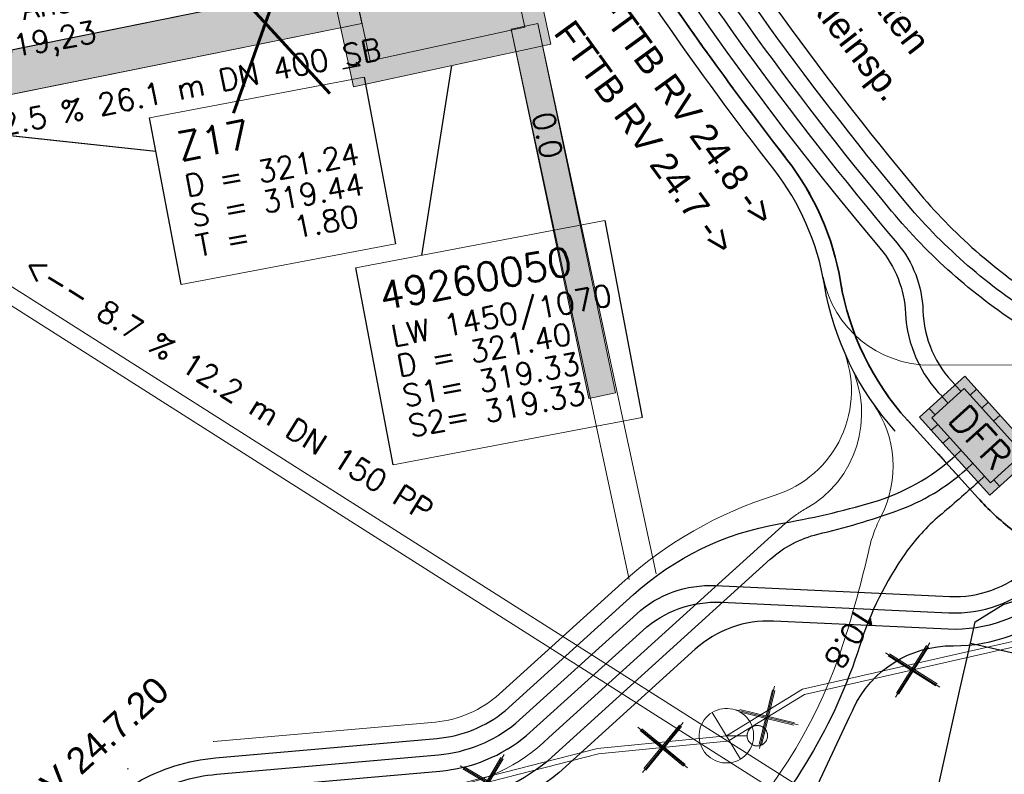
# Model space of a CAD drawing. Header units: metres. Extents: x -502 to 161, y -108 to 174.
# Tile 27 of 256: x -266.43 to -257.42, y -44.54 to -37.63. Entities that reach past the tile are written whole.
import ezdxf

# ---------------------------------------------------------------- set-up
doc = ezdxf.new("R2010")
doc.units = ezdxf.units.M
doc.header["$LTSCALE"] = 0.1
for name, pattern in [('126', [101.6, 100.001, -1.599]), ('2-1', [0.17, 0.06, -0.025, 0.06, -0.025]), ('237', [93, 75, -18]), ('240', [101.6, 101.6, 0]), ('86', [101.6, 101.6, 0])]:
    doc.linetypes.add(name, pattern=pattern)
for name, color, linetype in [('BRI31-005.05-5p02-Koordinierung Lageplan 4. BA ZOB West 2022-06-15', 7, 'Continuous'), ('BRI31-005.06-5f07-Koordinierung Lageplan 4. BA ZOB Fernbusbahnh', 7, 'Continuous'), ('BRI31-005.07-5f08-Koordinierung Lageplan 4. BA Radstation - Seeterrasse 2023-05-31', 7, 'Continuous'), ('BRI32-005.03-5f06-Koordinierung Schemaplan 4 BA ZOB Teilbereich 2 Ost - Bahnhofsallee 2023-01-21', 7, 'Continuous')]:
    doc.layers.add(name, color=color, linetype=linetype)
doc.styles.add('Arial', font='arial.ttf')
doc.styles.add('Txt', font='txt_____.ttf')

# ---------------------------------------------------------------- blocks, each defined once
blk = doc.blocks.new('1016')
at = {"color": 7, "linetype": 'Continuous', "lineweight": 9, "transparency": 33554687}
for p, q in [((0.703072, 0.277444), (1.257444, -0.276928)), ((1.257444, 0.277444), (0.703072, -0.276928))]:
    blk.add_line(p, q, dxfattribs=at)
at = {"color": 2, "linetype": 'Continuous', "lineweight": 20, "true_color": 0xffff00, "transparency": 33554687}
for p, q in [((1.212401, 0.25319), (0.727326, -0.231885)), ((0.748114, 0.25319), (1.23319, -0.231885)), ((0.727326, 0.232401), (1.212401, -0.252674)), ((1.23319, 0.232401), (0.748114, -0.252674))]:
    blk.add_line(p, q, dxfattribs=at)

msp = doc.modelspace()

# ---------------------------------------------------------------- hatches: boundary and pattern name
at = {"layer": 'BRI31-005.06-5f07-Koordinierung Lageplan 4. BA ZOB Fernbusbahnh', "linetype": 'Continuous', "lineweight": 0, "true_color": 0xff7f7f, "transparency": 33554687}
msp.add_hatch(color=11, dxfattribs=at).paths.add_polyline_path([(-257.7791, -40.8944), (-258.1943, -41.2702), (-257.9795, -41.5075), (-257.5501, -41.982), (-257.1349, -41.6062)])

# ---------------------------------------------------------------- linework, layer by layer
at = {"layer": 'BRI31-005.05-5p02-Koordinierung Lageplan 4. BA ZOB West 2022-06-15', "color": 1, "linetype": 'Continuous', "lineweight": 35, "true_color": 0xff0000, "transparency": 33554687, "flags": 128}
msp.add_lwpolyline([(-266.1354, -28.2853), (-261.3476, -36.1097, 0.028211), (-259.4113, -38.9068, -0.124654), (-258.9176, -40.0306), (-258.9176, -40.0306, 0.143394), (-258.3055, -41.2953), (-258.3055, -41.2953), (-257.6613, -42.0071, 0.04347), (-257.3434, -42.3023), (-256.513, -42.9487), (-256.513, -42.9487, 0.287939), (-253.8675, -43.2162), (-253.8675, -43.2162), (-253.4922, -43.0296), (-246.0588, -39.1119), (-246.0588, -39.1119, -0.348158), (-243.0066, -39.6832), (-243.0066, -39.6832, 0.179632), (-241.4792, -40.5169), (-236.8359, -41.1908)], format="xyb", dxfattribs=at)
at = {"layer": 'BRI31-005.05-5p02-Koordinierung Lageplan 4. BA ZOB West 2022-06-15', "color": 190, "linetype": 'Continuous', "lineweight": 18, "true_color": 0x7f00ff, "transparency": 33554687, "flags": 128}
for points in [[(-221.5571, -35.281), (-222.1211, -34.956), (-222.7491, -35.366), (-225.3561, -35.912), (-237.7501, -38.791), (-247.3871, -41.063), (-259.2661, -43.76), (-259.9631, -44.185)], [(-259.9631, -44.185), (-259.2661, -43.76), (-247.3871, -41.063), (-237.7501, -38.791), (-225.3561, -35.912), (-222.7491, -35.366), (-222.1211, -34.956), (-221.5571, -35.281)]]:
    msp.add_lwpolyline(points, dxfattribs=at)
at = {"layer": 'BRI31-005.05-5p02-Koordinierung Lageplan 4. BA ZOB West 2022-06-15', "color": 255, "linetype": 'Continuous', "lineweight": 13, "transparency": 33554687, "flags": 128}
msp.add_lwpolyline([(-221.5821, -35.3243), (-222.1195, -35.0146), (-222.7297, -35.413), (-225.3453, -35.9608), (-237.7387, -38.8397), (-247.3758, -41.1117), (-259.2471, -43.8069), (-259.9371, -44.2277)], dxfattribs=at)
at = {"layer": 'BRI31-005.06-5f07-Koordinierung Lageplan 4. BA ZOB Fernbusbahnh', "color": 7, "linetype": 'Continuous', "lineweight": 9, "transparency": 33554687}
msp.add_line((-261.9353, -37.7163), (-261.6907, -37.6648), dxfattribs=at)
at = {"layer": 'BRI31-005.06-5f07-Koordinierung Lageplan 4. BA ZOB Fernbusbahnh', "color": 7, "linetype": 'Continuous', "lineweight": 25, "transparency": 33554687}
msp.add_line((-262.4806, -38.0497), (-262.7551, -39.7883), dxfattribs=at)
at = {"layer": 'BRI31-005.06-5f07-Koordinierung Lageplan 4. BA ZOB Fernbusbahnh', "color": 1, "linetype": 'Continuous', "lineweight": 25, "true_color": 0xff0000, "transparency": 33554687}
msp.add_line((-268.3801, -38.492), (-265.1885, -38.8341), dxfattribs=at)
at = {"layer": 'BRI31-005.06-5f07-Koordinierung Lageplan 4. BA ZOB Fernbusbahnh', "color": 7, "linetype": 'Continuous', "lineweight": 20, "transparency": 33554687}
for p, q in [((-257.8143, -41.0343), (-257.868, -40.975)), ((-257.731, -41.0668), (-257.6717, -41.0131)), ((-257.933, -41.1416), (-257.9867, -41.0823)), ((-258.0516, -41.249), (-258.1053, -41.1897)), ((-257.6236, -41.1854), (-257.5643, -41.1317)), ((-257.5163, -41.304), (-257.457, -41.2503)), ((-258.0869, -41.3888), (-258.0276, -41.3352)), ((-257.9795, -41.5075), (-257.9202, -41.4538)), ((-257.8722, -41.6261), (-257.8129, -41.5724)), ((-257.7648, -41.7447), (-257.7055, -41.6911)), ((-257.6575, -41.8634), (-257.5981, -41.8097)), ((-257.4611, -41.9015), (-257.5148, -41.8422))]:
    msp.add_line(p, q, dxfattribs=at)
at = {"layer": 'BRI31-005.06-5f07-Koordinierung Lageplan 4. BA ZOB Fernbusbahnh', "color": 190, "linetype": 'Continuous', "lineweight": 13, "true_color": 0x7f00ff, "transparency": 33554687}
for p, q in [((-260.0933, -43.9716), (-259.833, -44.3984)), ((-259.7731, -44.185), (-259.9631, -44.185))]:
    msp.add_line(p, q, dxfattribs=at)
at = {"layer": 'BRI31-005.06-5f07-Koordinierung Lageplan 4. BA ZOB Fernbusbahnh', "color": 190, "linetype": 'Continuous', "lineweight": 13, "true_color": 0x7f00ff, "transparency": 33554687, "flags": 128}
for points in [[(-221.5571, -35.281), (-222.1211, -34.956), (-222.7491, -35.366), (-225.3561, -35.912), (-237.7501, -38.791), (-247.3871, -41.063), (-259.2661, -43.76), (-259.9631, -44.185)], [(-259.9631, -44.185), (-259.2661, -43.76), (-247.3871, -41.063), (-237.7501, -38.791), (-225.3561, -35.912), (-222.7491, -35.366), (-222.1211, -34.956), (-221.5571, -35.281)], [(-297.6131, -53.5736), (-296.4321, -53.374), (-279.4111, -48.98), (-261.1431, -44.302), (-259.9631, -44.185)]]:
    msp.add_lwpolyline(points, dxfattribs=at)
at = {"layer": 'BRI31-005.06-5f07-Koordinierung Lageplan 4. BA ZOB Fernbusbahnh', "color": 255, "linetype": 'Continuous', "lineweight": 9, "transparency": 33554687, "flags": 128}
for points in [[(-221.5821, -35.3243), (-222.1195, -35.0146), (-222.7297, -35.413), (-225.3453, -35.9608), (-237.7387, -38.8397), (-247.3758, -41.1117), (-259.2471, -43.8069), (-259.9371, -44.2277)], [(-297.5811, -53.6056), (-296.3975, -53.4167), (-279.3987, -49.0284), (-261.1344, -44.3514), (-259.9582, -44.2348)]]:
    msp.add_lwpolyline(points, dxfattribs=at)
at = {"layer": 'BRI31-005.06-5f07-Koordinierung Lageplan 4. BA ZOB Fernbusbahnh', "color": 7, "linetype": 'Continuous', "lineweight": 20, "transparency": 33554687, "flags": 128}
msp.add_lwpolyline([(-263.4518, -36.9602), (-262.0345, -36.6539), (-261.8085, -37.6998), (-263.2258, -38.0061), (-263.4518, -36.9602)], dxfattribs=at)
msp.add_lwpolyline([(-263.4518, -36.9602), (-262.0345, -36.6539), (-261.8085, -37.6998), (-263.2258, -38.0061), (-263.4518, -36.9602)], dxfattribs=at)
at = {"layer": 'BRI31-005.06-5f07-Koordinierung Lageplan 4. BA ZOB Fernbusbahnh', "color": 7, "linetype": 'Continuous', "lineweight": 13, "transparency": 33554687, "flags": 128}
msp.add_lwpolyline([(-263.4518, -36.9602), (-262.0345, -36.6539), (-261.8085, -37.6998), (-263.2258, -38.0061), (-263.4518, -36.9602)], dxfattribs=at)
at = {"layer": 'BRI31-005.06-5f07-Koordinierung Lageplan 4. BA ZOB Fernbusbahnh', "color": 7, "linetype": 'Continuous', "lineweight": 18, "transparency": 33554687, "flags": 128}
for points in [[(-265.2464, -38.5287), (-263.2814, -38.1561), (-262.9919, -39.6829), (-264.9569, -40.0555), (-265.2464, -38.5287)], [(-263.3551, -39.9021), (-261.0757, -39.4698), (-260.734, -41.2717), (-263.0134, -41.7039), (-263.3551, -39.9021)]]:
    msp.add_lwpolyline(points, dxfattribs=at)
at = {"layer": 'BRI31-005.06-5f07-Koordinierung Lageplan 4. BA ZOB Fernbusbahnh', "color": 1, "linetype": 'Continuous', "lineweight": 25, "true_color": 0xff0000, "transparency": 33554687, "flags": 128}
msp.add_lwpolyline([(-265.2464, -38.5287), (-263.2814, -38.1561), (-262.9919, -39.6829), (-264.9569, -40.0555), (-265.2464, -38.5287)], dxfattribs=at)
at = {"layer": 'BRI31-005.06-5f07-Koordinierung Lageplan 4. BA ZOB Fernbusbahnh', "color": 7, "linetype": 'Continuous', "lineweight": 25, "transparency": 33554687, "flags": 128}
msp.add_lwpolyline([(-263.3551, -39.9021), (-261.0757, -39.4698), (-260.734, -41.2717), (-263.0134, -41.7039), (-263.3551, -39.9021)], dxfattribs=at)
at = {"layer": 'BRI31-005.06-5f07-Koordinierung Lageplan 4. BA ZOB Fernbusbahnh', "color": 1, "linetype": '237', "lineweight": 20, "true_color": 0xff0000, "transparency": 33554687, "flags": 128}
for points in [[(-259.078, -39.987, 0.35867), (-258.0949, -40.7928), (-256.366, -40.7891), (-256.366, -40.7891, 0.209137), (-255.9992, -40.6277), (-255.9992, -40.6277, 0.024797), (-255.8484, -40.4466), (-255.8484, -40.4466, -0.051167), (-255.2677, -39.8195), (-255.2677, -39.8195)], [(-259.9854, -45.1601, 0.115873), (-258.8841, -43.3141, 0.020889), (-258.6599, -42.4893, -0.062153), (-258.5456, -42.1738, 0.278217), (-258.6186, -41.1435)], [(-261.5889, -44.2018), (-261.5889, -44.2018, -0.174908), (-262.5745, -44.6584), (-262.5745, -44.6584), (-264.6021, -44.8362), (-264.6021, -44.8362, 0.164161), (-265.3635, -45.1697), (-265.3635, -45.1697), (-266.822, -46.497), (-266.822, -46.497, 0.414209), (-266.9086, -48.3335), (-266.9086, -48.3335), (-266.1162, -49.2042)]]:
    msp.add_lwpolyline(points, format="xyb", dxfattribs=at)
at = {"layer": 'BRI31-005.06-5f07-Koordinierung Lageplan 4. BA ZOB Fernbusbahnh', "color": 3, "linetype": 'Continuous', "lineweight": 30, "true_color": 0x00ff00, "transparency": 33554687, "flags": 128}
for points in [[(-272.5371, -55.1355), (-272.5371, -55.1355, 0.187096), (-270.8269, -51.706), (-270.8269, -51.706, -0.187096), (-269.2136, -48.4705), (-265.796, -45.3605, -0.024338), (-265.1955, -44.8652), (-265.1955, -44.8652, -0.105841), (-264.6152, -44.6868), (-264.6152, -44.6868), (-262.5876, -44.5089), (-262.5876, -44.5089, 0.15147), (-261.7927, -44.1839), (-261.7927, -44.1839), (-260.7287, -43.221), (-260.7287, -43.221, -0.197968), (-260.0115, -42.9636), (-260.0115, -42.9636), (-257.9245, -43.06, 0.197968), (-257.0997, -42.7639), (-255.9977, -41.7666)], [(-255.897, -41.8778), (-256.9991, -42.8751), (-256.9991, -42.8751, -0.197967), (-257.9314, -43.2099), (-257.9314, -43.2099), (-259.5314, -43.1359), (-259.5314, -43.1359, 0.197968), (-260.2485, -43.3934), (-260.2485, -43.3934), (-261.498, -44.5241), (-261.498, -44.5241, -0.152983), (-262.5483, -44.9572), (-262.5483, -44.9572), (-264.5759, -45.1351), (-264.5759, -45.1351, 0.16416), (-265.1616, -45.3916), (-265.1616, -45.3916), (-266.6201, -46.7189, 0.414209), (-266.6867, -48.1315), (-265.8944, -49.0023)], [(-260.1468, -45.7256), (-260.0122, -45.8735, 0.535185), (-259.6832, -45.8237), (-258.8355, -44.0122, 0.004138), (-258.8004, -43.9373, -0.293683), (-257.8852, -43.3612, 0.188453), (-256.8984, -42.9863), (-255.7964, -41.989)]]:
    msp.add_lwpolyline(points, format="xyb", dxfattribs=at)
at = {"layer": 'BRI31-005.06-5f07-Koordinierung Lageplan 4. BA ZOB Fernbusbahnh', "color": 7, "linetype": 'Continuous', "lineweight": 30, "transparency": 33554687, "flags": 128}
msp.add_lwpolyline([(-257.6575, -41.8634), (-257.6575, -41.8634, -0.008618), (-258.01, -42.1715), (-258.01, -42.1715), (-258.01, -42.1715, 0.064689), (-258.3232, -42.5143), (-258.3232, -42.5143, 0.07617), (-258.7412, -43.3595, -0.116375), (-259.8842, -45.2713)], format="xyb", dxfattribs=at)
at = {"layer": 'BRI31-005.06-5f07-Koordinierung Lageplan 4. BA ZOB Fernbusbahnh', "color": 142, "linetype": 'Continuous', "lineweight": 30, "true_color": 0x0099cc, "transparency": 33554687, "flags": 128}
msp.add_lwpolyline([(-257.7278, -43.338), (-248.493, -45.437), (-248.3274, -45.5492)], dxfattribs=at)
at = {"layer": 'BRI31-005.06-5f07-Koordinierung Lageplan 4. BA ZOB Fernbusbahnh', "color": 190, "linetype": 'Continuous', "lineweight": 13, "true_color": 0x7f00ff, "transparency": 33554687, "flags": 128}
for points in [[(-260.0933, -43.9716, 0.414053), (-260.1764, -44.3151), (-260.1764, -44.3151, 0.414053), (-259.833, -44.3984), (-259.833, -44.3984)], [(-259.833, -44.3984), (-259.833, -44.3984, 0.414053), (-259.7498, -44.0549), (-259.7498, -44.0549, 0.414053), (-260.0933, -43.9716)], [(-259.5858, -44.185, 0.668179), (-259.746, -44.1187), (-259.746, -44.1187, 0.668179), (-259.6796, -44.2788), (-259.6796, -44.2788)], [(-259.7735, -44.185, 0.668177), (-259.6133, -44.2514, 0.668177), (-259.6796, -44.0912)], [(-259.6796, -44.0914, 0.668179), (-259.7458, -44.2511, 0.668179), (-259.5861, -44.185)], [(-259.6796, -44.2785, 0.668177), (-259.6136, -44.1189, 0.668177), (-259.7731, -44.185)]]:
    msp.add_lwpolyline(points, format="xyb", dxfattribs=at)
at = {"layer": 'BRI31-005.06-5f07-Koordinierung Lageplan 4. BA ZOB Fernbusbahnh', "color": 7, "linetype": 'Continuous', "lineweight": 20, "transparency": 33554687}
for points in [[(-257.7791, -40.8944, 0), (-258.1943, -41.2702, 0), (-257.9795, -41.5075, 0), (-257.5501, -41.982, 0), (-257.1349, -41.6062, 0), (-257.7791, -40.8944, 0)], [(-257.7847, -41.0074, 0), (-258.0813, -41.2758, 0), (-257.5445, -41.869, 0), (-257.2479, -41.6006, 0), (-257.7847, -41.0074, 0)]]:
    msp.add_polyline3d(points, dxfattribs=at)
at = {"layer": 'BRI31-005.07-5f08-Koordinierung Lageplan 4. BA Radstation - Seeterrasse 2023-05-31', "color": 1, "linetype": '2-1', "lineweight": 30, "true_color": 0xff0000, "transparency": 33554687, "flags": 128}
msp.add_lwpolyline([(-75.7252, 29.7094), (-74.2064, 21.4872), (-74.2064, 21.4872, -0.344875), (-75.7481, 18.537), (-75.7481, 18.537), (-78.6792, 17.2104), (-78.6792, 17.2104, -0.131652), (-80.0582, 16.9832), (-80.0582, 16.9832), (-83.2747, 17.3012), (-83.2747, 17.3012, -0.147643), (-84.7171, 17.897), (-84.7171, 17.897), (-84.7171, 17.897, 0.224175), (-86.6227, 18.3711), (-86.6227, 18.3711), (-87.2261, 18.2506, 0.068364), (-87.869, 18.0276, -0.134388), (-89.2653, 17.7401), (-89.2653, 17.7401, -0.008614), (-92.1064, 17.9717), (-92.1064, 17.9717), (-92.1064, 17.9717, -0.043249), (-95.5579, 18.6175), (-95.5579, 18.6175, 0.115499), (-96.453, 18.6545), (-97.6265, 18.4303), (-97.6265, 18.4303, 0.238629), (-99.0314, 17.3462), (-99.0314, 17.3462), (-99.2249, 16.9405), (-99.2249, 16.9405, -0.381904), (-102.5458, 15.5517), (-102.5458, 15.5517), (-102.5458, 15.5517, 0.130963), (-103.8299, 15.6457), (-103.8299, 15.6457), (-104.7731, 15.4668), (-104.7731, 15.4668, 0.062943), (-105.3695, 15.2737), (-105.3695, 15.2737), (-105.3695, 15.2737, -0.117288), (-106.5928, 15.019), (-106.5928, 15.019), (-118.0807, 15.343), (-118.0807, 15.343, -0.126318), (-120.4231, 16.0153), (-120.4231, 16.0153), (-121.9335, 16.9019, 0.050627), (-123.7227, 17.7216), (-123.7227, 17.7216, 0.129681), (-125.6306, 17.8564), (-125.6306, 17.8564), (-126.5738, 17.6776), (-126.5738, 17.6776, 0.119934), (-127.6504, 17.1889), (-127.6504, 17.1889, -0.084808), (-128.3911, 16.7885), (-128.3911, 16.7885, 0.089269), (-130.16, 15.8118), (-130.16, 15.8118), (-130.16, 15.8118, -0.124247), (-134.6867, 13.7066), (-134.6867, 13.7066), (-138.9168, 12.9014, -0.061661), (-143.7961, 12.5841), (-146.1501, 12.7214), (-146.6345, 12.7496), (-146.6345, 12.7496, -0.059039), (-147.2369, 12.8568), (-147.2369, 12.8568, 0.067015), (-147.8955, 12.9633, 0.040307), (-151.1503, 12.787, -0.05915), (-151.7633, 12.7769, 0.072382), (-152.4827, 12.746), (-153.4259, 12.5672), (-153.4259, 12.5672, 0.081506), (-154.3792, 12.2191), (-154.3792, 12.2191, -0.078503), (-155.3314, 11.8651, 0.005089), (-156.736, 11.5665, 0.034847), (-157.917, 11.2149), (-157.917, 11.2149, -0.026109), (-159.093, 10.8424), (-159.093, 10.8424, 0.013087), (-162.6332, 9.8215, -0.062687), (-167.5218, 8.9233), (-167.5218, 8.9233, 0.061733), (-172.5318, 8.0126), (-172.5318, 8.0126), (-186.5075, 3.6415), (-186.5075, 3.6415, -0.025709), (-188.4284, 3.1475), (-188.4284, 3.1475, -0.09618), (-189.4195, 3.1391), (-189.4195, 3.1391, -0.010312), (-189.5245, 3.1608), (-189.5245, 3.1608, 0.103331), (-190.5467, 3.1797), (-191.4899, 3.0009), (-193.6788, 2.5285), (-195.2713, -0.9906), (-200.2523, -1.9396, -0.015188), (-202.6914, -2.3279, 0.015187), (-205.1304, -2.7163), (-211.9992, -4.0249, -0.085512), (-213.1342, -4.045), (-213.1342, -4.045, 0.085516), (-214.2693, -4.065), (-214.2693, -4.065), (-217.1075, -4.6057), (-217.1075, -4.6057, -0.044757), (-218.1066, -4.7048), (-218.1066, -4.7048), (-218.1066, -4.7048, 0.044534), (-219.1057, -4.8034), (-219.1057, -4.8034), (-220.0489, -4.9822, 0.045192), (-221.0145, -5.2575, -0.044969), (-221.98, -5.5332), (-229.374, -6.9419, 0.0409), (-229.7676, -7.0508), (-229.7676, -7.0508, 0.046197), (-230.1838, -7.2489), (-230.1838, -7.2489), (-230.1838, -7.2489, -0.087262), (-230.9936, -7.5559), (-230.9936, -7.5559), (-236.482, -8.6015, 0.028787), (-237.3638, -8.8228, -0.050637), (-238.2513, -9.0047, 0.146392), (-254.518, -15.7239), (-259.4765, -19.7536), (-259.4765, -19.7536, -0.025186), (-263.9418, -23.0227), (-263.9418, -23.0227, 0.107373), (-265.0177, -24.1206), (-265.0177, -24.1206, -0.031495), (-265.9353, -25.3944), (-265.9353, -25.3944), (-265.9353, -25.3944, 0.319337), (-266.1354, -28.2853), (-266.1354, -28.2853), (-261.3476, -36.1097, 0.028211), (-259.4113, -38.9068, -0.124654), (-258.9176, -40.0306), (-258.9176, -40.0306, 0.143394), (-258.3055, -41.2953), (-258.3055, -41.2953), (-257.6613, -42.0071, 0.04347), (-257.3434, -42.3023), (-256.513, -42.9487), (-256.513, -42.9487, 0.287939), (-253.8675, -43.2162), (-253.8675, -43.2162), (-253.4922, -43.0296), (-246.0588, -39.1119), (-246.0588, -39.1119, -0.348158), (-243.0066, -39.6832), (-243.0066, -39.6832, 0.179632), (-241.4792, -40.5169), (-236.8359, -41.1908), (-236.8359, -41.1908, -0.100747), (-235.5437, -41.6552), (-235.5437, -41.6552, -0.022227), (-235.3532, -41.7694), (-235.3532, -41.7694, -0.062068), (-234.8837, -42.1717), (-234.8837, -42.1717), (-234.3665, -42.7401), (-234.3665, -42.7401, 0.107257), (-233.6329, -43.2624), (-233.6329, -43.2624, -0.058325), (-232.8393, -43.7185), (-232.8393, -43.7185, 0.577348), (-240.5426, -47.0416), (-240.5426, -47.0416, 0.577348), (-233.8131, -52.0513, 0.577348), (-232.8392, -43.7186, 0.306983), (-230.8772, -43.8017), (-222.4355, -38.5868, -0.271246), (-221.5767, -38.5663), (-220.659, -39.0746, -0.254278), (-220.5385, -39.2639, 0.168188), (-220.444, -39.486), (-219.707, -40.3004), (-219.707, -40.3004, 0.133374), (-219.4036, -40.4948), (-219.4036, -40.4948), (-219.4036, -40.4948, -0.05315), (-219.0634, -40.6432), (-219.0634, -40.6432), (-212.0825, -44.6154, -0.173983), (-211.4959, -45.2994), (-211.4959, -45.2994, 0.093569), (-210.9189, -46.2366), (-210.9189, -46.2366)], format="xyb", dxfattribs=at)
msp.add_lwpolyline([(-75.7252, 29.7094), (-74.2064, 21.4872), (-74.2064, 21.4872, -0.344875), (-75.7481, 18.537), (-75.7481, 18.537), (-78.6792, 17.2104), (-78.6792, 17.2104, -0.131652), (-80.0582, 16.9832), (-80.0582, 16.9832), (-83.2747, 17.3012), (-83.2747, 17.3012, -0.147643), (-84.7171, 17.897), (-84.7171, 17.897), (-84.7171, 17.897, 0.224175), (-86.6227, 18.3711), (-86.6227, 18.3711), (-87.2261, 18.2506, 0.068364), (-87.869, 18.0276, -0.134388), (-89.2653, 17.7401), (-89.2653, 17.7401, -0.008614), (-92.1064, 17.9717), (-92.1064, 17.9717), (-92.1064, 17.9717, -0.043249), (-95.5579, 18.6175), (-95.5579, 18.6175, 0.115499), (-96.453, 18.6545), (-97.6265, 18.4303), (-97.6265, 18.4303, 0.238629), (-99.0314, 17.3462), (-99.0314, 17.3462), (-99.2249, 16.9405), (-99.2249, 16.9405, -0.381904), (-102.5458, 15.5517), (-102.5458, 15.5517), (-102.5458, 15.5517, 0.130963), (-103.8299, 15.6457), (-103.8299, 15.6457), (-104.7731, 15.4668), (-104.7731, 15.4668, 0.062943), (-105.3695, 15.2737), (-105.3695, 15.2737), (-105.3695, 15.2737, -0.117288), (-106.5928, 15.019), (-106.5928, 15.019), (-118.0807, 15.343), (-118.0807, 15.343, -0.126318), (-120.4231, 16.0153), (-120.4231, 16.0153), (-121.9335, 16.9019, 0.050627), (-123.7227, 17.7216), (-123.7227, 17.7216, 0.129681), (-125.6306, 17.8564), (-125.6306, 17.8564), (-126.5738, 17.6776), (-126.5738, 17.6776, 0.119934), (-127.6504, 17.1889), (-127.6504, 17.1889, -0.084808), (-128.3911, 16.7885), (-128.3911, 16.7885, 0.089269), (-130.16, 15.8118), (-130.16, 15.8118), (-130.16, 15.8118, -0.124247), (-134.6867, 13.7066), (-134.6867, 13.7066), (-138.9168, 12.9014, -0.061661), (-143.7961, 12.5841), (-146.1501, 12.7214), (-146.6345, 12.7496), (-146.6345, 12.7496, -0.059039), (-147.2369, 12.8568), (-147.2369, 12.8568, 0.067015), (-147.8955, 12.9633, 0.040307), (-151.1503, 12.787, -0.05915), (-151.7633, 12.7769, 0.072382), (-152.4827, 12.746), (-153.4259, 12.5672), (-153.4259, 12.5672, 0.081506), (-154.3792, 12.2191), (-154.3792, 12.2191, -0.078503), (-155.3314, 11.8651, 0.005089), (-156.736, 11.5665, 0.034847), (-157.917, 11.2149), (-157.917, 11.2149, -0.026109), (-159.093, 10.8424), (-159.093, 10.8424, 0.013087), (-162.6332, 9.8215, -0.062687), (-167.5218, 8.9233), (-167.5218, 8.9233, 0.061733), (-172.5318, 8.0126), (-172.5318, 8.0126), (-186.5075, 3.6415), (-186.5075, 3.6415, -0.025709), (-188.4284, 3.1475), (-188.4284, 3.1475, -0.09618), (-189.4195, 3.1391), (-189.4195, 3.1391, -0.010312), (-189.5245, 3.1608), (-189.5245, 3.1608, 0.103331), (-190.5467, 3.1797), (-191.4899, 3.0009), (-193.6788, 2.5285), (-195.2713, -0.9906), (-200.2523, -1.9396, -0.015188), (-202.6914, -2.3279, 0.015187), (-205.1304, -2.7163), (-211.9992, -4.0249, -0.085512), (-213.1342, -4.045), (-213.1342, -4.045, 0.085516), (-214.2693, -4.065), (-214.2693, -4.065), (-217.1075, -4.6057), (-217.1075, -4.6057, -0.044757), (-218.1066, -4.7048), (-218.1066, -4.7048), (-218.1066, -4.7048, 0.044534), (-219.1057, -4.8034), (-219.1057, -4.8034), (-220.0489, -4.9822, 0.045192), (-221.0145, -5.2575, -0.044969), (-221.98, -5.5332), (-229.374, -6.9419, 0.0409), (-229.7676, -7.0508), (-229.7676, -7.0508, 0.046197), (-230.1838, -7.2489), (-230.1838, -7.2489), (-230.1838, -7.2489, -0.087262), (-230.9936, -7.5559), (-230.9936, -7.5559), (-236.482, -8.6015, 0.028787), (-237.3638, -8.8228, -0.050637), (-238.2513, -9.0047, 0.146392), (-254.518, -15.7239), (-259.4765, -19.7536), (-259.4765, -19.7536, -0.025186), (-263.9418, -23.0227), (-263.9418, -23.0227, 0.107373), (-265.0177, -24.1206), (-265.0177, -24.1206, -0.031495), (-265.9353, -25.3944), (-265.9353, -25.3944), (-265.9353, -25.3944, 0.319337), (-266.1354, -28.2853), (-266.1354, -28.2853), (-261.3476, -36.1097, 0.028211), (-259.4113, -38.9068, -0.124654), (-258.9176, -40.0306), (-258.9176, -40.0306, 0.143394), (-258.3055, -41.2953), (-258.3055, -41.2953), (-257.6613, -42.0071, 0.04347), (-257.3434, -42.3023), (-256.513, -42.9487), (-256.513, -42.9487, 0.287939), (-253.8675, -43.2162), (-253.8675, -43.2162), (-253.4922, -43.0296), (-246.0588, -39.1119), (-246.0588, -39.1119, -0.348158), (-243.0066, -39.6832), (-243.0066, -39.6832, 0.179632), (-241.4792, -40.5169), (-236.8359, -41.1908), (-236.8359, -41.1908, -0.100747), (-235.5437, -41.6552), (-235.5437, -41.6552, -0.022227), (-235.3532, -41.7694), (-235.3532, -41.7694, -0.062068), (-234.8837, -42.1717), (-234.8837, -42.1717), (-234.3665, -42.7401), (-234.3665, -42.7401, 0.107257), (-233.6329, -43.2624), (-233.6329, -43.2624, -0.058325), (-232.8393, -43.7185), (-232.8393, -43.7185, 0.577348), (-240.5426, -47.0416), (-240.5426, -47.0416, 0.577348), (-233.8131, -52.0513, 0.577348), (-232.8392, -43.7186, 0.306983), (-230.8772, -43.8017), (-222.4355, -38.5868, -0.271246), (-221.5767, -38.5663), (-220.659, -39.0746, -0.254278), (-220.5385, -39.2639, 0.168188), (-220.444, -39.486), (-219.707, -40.3004), (-219.707, -40.3004, 0.133374), (-219.4036, -40.4948), (-219.4036, -40.4948), (-219.4036, -40.4948, -0.05315), (-219.0634, -40.6432), (-219.0634, -40.6432), (-212.0825, -44.6154, -0.173983), (-211.4959, -45.2994), (-211.4959, -45.2994, 0.093569), (-210.9189, -46.2366), (-210.9189, -46.2366)], format="xyb", dxfattribs=at)

# ---------------------------------------------------------------- block references
at = {"layer": 'BRI31-005.06-5f07-Koordinierung Lageplan 4. BA ZOB Fernbusbahnh', "color": 7, "transparency": 33554687, "xscale": 0.75, "yscale": 0.75, "zscale": 0.75}
for p, rotation in [((-257.5409, -43.4196), 192.7915466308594), ((-258.9644, -43.6346), 211.372998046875), ((-261.2779, -44.3656), 5.662532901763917), ((-262.8613, -44.7936), 14.36343269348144)]:
    msp.add_blockref('1016', p, dxfattribs=dict(at, rotation=rotation))

# ---------------------------------------------------------------- texts
at = {"layer": 'BRI31-005.06-5f07-Koordinierung Lageplan 4. BA ZOB Fernbusbahnh', "color": 7, "transparency": 33554687, "attachment_point": 1, "line_spacing_factor": 0.25}
for s, insert, char_height, rotation, style in [('da 110 Daten', (-259.3108, -36.2294), 0.24, 307.76239, 'Arial'), ('da 110 Kleinsp.', (-259.7348, -36.4255), 0.24, 307.76239, 'Arial'), ('--> 2.5 % 26.1 m DN 400 SB', (-267.401, -38.6534), 0.2, 11.43048, 'Txt'), ('1', (-263.3327, -37.9742), 0.16, 281.43048, 'Txt'), ('1', (-263.3327, -37.9742), 0.16, 281.43048, 'Txt'), ('0.0', (-261.5482, -38.4574), 0.2, 281.88984, 'Txt'), ('0.0', (-261.5482, -38.4574), 0.2, 281.88984, 'Txt'), ('49260050', (-263.1597, -40.0377), 0.26, 10.737, 'Txt'), ('LW 1450/1070', (-263.0479, -40.4298), 0.2, 10.737, 'Txt'), ('D = 321.40', (-262.9957, -40.7049), 0.2, 10.737, 'Txt'), ('S1= 319.33', (-262.9436, -40.98), 0.2, 10.737, 'Txt'), ('S2= 319.33', (-262.8914, -41.2551), 0.2, 10.737, 'Txt'), ('DFR', (-257.7607, -41.1308), 0.25, 312.14525, 'Txt')]:
    msp.add_mtext(s, dxfattribs=dict(at, insert=insert, char_height=char_height, rotation=rotation, style=style))
at = {"layer": 'BRI31-005.06-5f07-Koordinierung Lageplan 4. BA ZOB Fernbusbahnh', "color": 1, "true_color": 0xff0000, "transparency": 33554687, "attachment_point": 1, "line_spacing_factor": 0.25}
for s, insert, char_height, rotation, style in [('S Anschluss', (-266.7381, -37.4909), 0.2, 10.19025, 'Txt'), ('S Anschluss', (-266.7381, -37.4909), 0.2, 10.19025, 'Txt'), ('FTTB RV 24.8 ->', (-260.9931, -37.3448), 0.24, 306.02043, 'Arial'), ('319,23', (-266.6815, -37.8058), 0.2, 10.19025, 'Txt'), ('319,23', (-266.6815, -37.8058), 0.2, 10.19025, 'Txt'), ('Z17', (-265.0127, -38.6693), 0.26, 10.737, 'Txt'), ('D = 321.24', (-264.9393, -39.0564), 0.2, 10.737, 'Txt'), ('S = 319.44', (-264.8871, -39.3315), 0.2, 10.737, 'Txt'), ('T =   1.80', (-264.8349, -39.6066), 0.2, 10.737, 'Txt'), ('<-- 8.7 % 12.2 m DN 150 PP', (-266.3129, -39.7655), 0.2, 328.06317, 'Txt'), ('10.8', (-258.587, -43.0878), 0.2, 237.59872, 'Txt'), ('10.8', (-258.587, -43.0878), 0.2, 237.59872, 'Txt'), ('RV 24.7.20', (-266.4487, -44.7531), 0.24, 42.30234, 'Arial')]:
    msp.add_mtext(s, dxfattribs=dict(at, insert=insert, char_height=char_height, rotation=rotation, style=style))

# ---------------------------------------------------------------- next in the draw order: wipeouts: each hides what was drawn before it
at = {"color": 255, "linetype": 'Continuous', "lineweight": 5, "transparency": 33554687}
msp.add_wipeout([(-265.2464, -38.5287), (-263.2814, -38.1561), (-262.9919, -39.6829), (-264.9569, -40.0555)], dxfattribs=at).dxf.layer = 'BRI31-005.06-5f07-Koordinierung Lageplan 4. BA ZOB Fernbusbahnh'

# ---------------------------------------------------------------- next in the draw order: linework, layer by layer
at = {"layer": 'BRI31-005.06-5f07-Koordinierung Lageplan 4. BA ZOB Fernbusbahnh', "color": 1, "linetype": 'Continuous', "lineweight": 20, "true_color": 0xff0000, "transparency": 33554687}
msp.add_line((-268.3801, -38.492), (-265.1885, -38.8341), dxfattribs=at)
at = {"layer": 'BRI31-005.06-5f07-Koordinierung Lageplan 4. BA ZOB Fernbusbahnh', "color": 7, "linetype": 'Continuous', "lineweight": 20, "transparency": 33554687, "flags": 128}
msp.add_lwpolyline([(-263.6895, -36.807), (-261.8812, -36.4162), (-261.5707, -37.853), (-263.379, -38.2438), (-263.6895, -36.807)], dxfattribs=at)
msp.add_lwpolyline([(-263.6895, -36.807), (-261.8812, -36.4162), (-261.5707, -37.853), (-263.379, -38.2438), (-263.6895, -36.807)], dxfattribs=at)
at = {"layer": 'BRI31-005.06-5f07-Koordinierung Lageplan 4. BA ZOB Fernbusbahnh', "color": 2, "linetype": 'Continuous', "true_color": 0xffff00, "transparency": 33554687}
msp.add_solid([(-263.6895, -36.807), (-261.8812, -36.4162), (-263.379, -38.2438), (-261.5707, -37.853)], dxfattribs=at)

# ---------------------------------------------------------------- next in the draw order: texts
at = {"layer": 'BRI31-005.06-5f07-Koordinierung Lageplan 4. BA ZOB Fernbusbahnh', "color": 2, "true_color": 0xffff00, "transparency": 33554687, "insert": (-264.9643, -37.0536), "char_height": 1.5, "attachment_point": 1, "rotation": 11.43045, "line_spacing_factor": 0.25, "style": 'Txt'}
msp.add_mtext('X', dxfattribs=at)
at = {"layer": 'BRI31-005.06-5f07-Koordinierung Lageplan 4. BA ZOB Fernbusbahnh', "color": 7, "transparency": 33554687, "insert": (-267.401, -38.6534), "char_height": 0.2, "attachment_point": 1, "rotation": 11.43048, "line_spacing_factor": 0.25, "style": 'Txt'}
msp.add_mtext('--> 2.5 % 26.1 m DN 400 SB', dxfattribs=at)
at = {"layer": 'BRI31-005.06-5f07-Koordinierung Lageplan 4. BA ZOB Fernbusbahnh', "color": 1, "true_color": 0xff0000, "transparency": 33554687, "attachment_point": 1, "line_spacing_factor": 0.25, "style": 'Txt'}
for s, insert, char_height, rotation in [('Z17', (-265.0127, -38.6693), 0.26, 10.737), ('D = 321.24', (-264.9393, -39.0564), 0.2, 10.737), ('S = 319.44', (-264.8871, -39.3315), 0.2, 10.737), ('T =   1.80', (-264.8349, -39.6066), 0.2, 10.737), ('<-- 8.7 % 12.2 m DN 150 PP', (-266.3129, -39.7655), 0.2, 328.06317)]:
    msp.add_mtext(s, dxfattribs=dict(at, insert=insert, char_height=char_height, rotation=rotation))

# ---------------------------------------------------------------- next in the draw order: wipeouts: each hides what was drawn before it
at = {"color": 255, "linetype": 'Continuous', "lineweight": 5, "transparency": 33554687}
msp.add_wipeout([(-263.3551, -39.9021), (-261.0757, -39.4698), (-260.734, -41.2717), (-263.0134, -41.7039)], dxfattribs=at).dxf.layer = 'BRI31-005.06-5f07-Koordinierung Lageplan 4. BA ZOB Fernbusbahnh'

# ---------------------------------------------------------------- next in the draw order: linework, layer by layer
at = {"layer": 'BRI31-005.06-5f07-Koordinierung Lageplan 4. BA ZOB Fernbusbahnh', "color": 7, "linetype": '86', "lineweight": 13, "transparency": 33554687}
for p, q in [((-261.6907, -37.6648), (-260.9795, -41.0469)), ((-261.9353, -37.7163), (-261.2242, -41.0983))]:
    msp.add_line(p, q, dxfattribs=at)
at = {"layer": 'BRI31-005.06-5f07-Koordinierung Lageplan 4. BA ZOB Fernbusbahnh', "color": 7, "linetype": '126', "lineweight": 13, "transparency": 33554687}
for p, q in [((-261.6886, -37.6639), (-260.6075, -42.7022)), ((-261.9331, -37.7163), (-260.8519, -42.7547))]:
    msp.add_line(p, q, dxfattribs=at)
at = {"layer": 'BRI31-005.06-5f07-Koordinierung Lageplan 4. BA ZOB Fernbusbahnh', "color": 7, "linetype": 'Continuous', "lineweight": 20, "transparency": 33554687}
msp.add_line((-262.4806, -38.0497), (-262.7551, -39.7883), dxfattribs=at)
at = {"layer": 'BRI31-005.06-5f07-Koordinierung Lageplan 4. BA ZOB Fernbusbahnh', "color": 7, "linetype": 'Continuous', "lineweight": 9, "transparency": 33554687}
msp.add_line((-260.9795, -41.0469), (-261.2242, -41.0983), dxfattribs=at)
at = {"layer": 'BRI31-005.06-5f07-Koordinierung Lageplan 4. BA ZOB Fernbusbahnh', "color": 1, "linetype": 'Continuous', "lineweight": 30, "true_color": 0xff0000, "transparency": 33554687, "flags": 128}
for points in [[(-258.4167, -41.396), (-258.4167, -41.396, -0.143394), (-259.0655, -40.0554), (-259.0655, -40.0554, 0.124654), (-259.5296, -38.999), (-259.5296, -38.999, -0.028211), (-261.4756, -36.188), (-261.4756, -36.188), (-265.0387, -30.3649), (-265.0387, -30.3649, -0.010654), (-265.6297, -29.3512), (-265.6297, -29.3512, 0.010654), (-266.2207, -28.3375), (-266.2207, -28.3375, -0.319336), (-266.0126, -25.3309), (-266.0126, -25.3309), (-266.0126, -25.3309, 0.03083), (-265.0845, -24.0463), (-265.0845, -24.0463, -0.106702), (-263.9967, -22.9392)], [(-266.1354, -28.2853), (-261.3476, -36.1097, 0.028211), (-259.4113, -38.9068, -0.124654), (-258.9176, -40.0306), (-258.9176, -40.0306, 0.143394), (-258.3055, -41.2953), (-258.3055, -41.2953), (-257.6613, -42.0071, 0.04347), (-257.3434, -42.3023), (-256.513, -42.9487), (-256.513, -42.9487, 0.287939), (-253.8675, -43.2162), (-253.8675, -43.2162), (-253.4922, -43.0296), (-246.0588, -39.1119), (-246.0588, -39.1119, -0.348158), (-243.0066, -39.6832), (-243.0066, -39.6832, 0.179632), (-241.4792, -40.5169), (-236.8359, -41.1908)]]:
    msp.add_lwpolyline(points, format="xyb", dxfattribs=at)
at = {"layer": 'BRI31-005.06-5f07-Koordinierung Lageplan 4. BA ZOB Fernbusbahnh', "color": 7, "linetype": 'Continuous', "lineweight": 30, "transparency": 33554687, "flags": 128}
for points in [[(-266.7625, -27.4777), (-266.7625, -27.4777, 0.102263), (-266.0642, -28.2228), (-266.0642, -28.2228, -0.102267), (-265.366, -28.9679), (-261.0917, -35.9532), (-261.0917, -35.9532, 0.038503), (-258.3999, -39.6755), (-258.3999, -39.6755, -0.169857), (-258.1632, -40.292, 0.192694), (-257.8665, -40.9734)], [(-255.9981, -41.3488), (-256.154, -41.1765, 0.066232), (-257.1602, -40.3239), (-257.1602, -40.3239, -0.076576), (-258.3356, -39.2857), (-258.3356, -39.2857), (-258.3356, -39.2857, -0.036337), (-260.8358, -35.7966), (-260.8358, -35.7966), (-265.8408, -27.6172)], [(-256.1167, -41.4562), (-256.2845, -41.2708, 0.064798), (-257.2667, -40.4337, -0.07514), (-258.4509, -39.3817, -0.036337), (-260.9638, -35.8749), (-265.9688, -27.6955)], [(-272.739, -54.9136, 0.187096), (-271.1256, -51.6782), (-271.1256, -51.6782, -0.187096), (-269.4155, -48.2487), (-269.4155, -48.2487), (-265.9979, -45.1386), (-265.9979, -45.1386, -0.024912), (-265.3596, -44.6134), (-265.3596, -44.6134, -0.108808), (-264.6414, -44.3879), (-262.6138, -44.2101), (-262.6138, -44.2101, 0.15), (-261.9885, -43.9565), (-261.9885, -43.9565), (-260.8138, -42.8934), (-260.8138, -42.8934, -0.142512), (-259.4815, -42.2458), (-259.4815, -42.2458, 0.029182), (-258.623, -42.0469), (-258.623, -42.0469, 0.112861), (-257.8722, -41.6261), (-257.8722, -41.6261)], [(-266.0053, -49.1032), (-266.7976, -48.2325, -0.414209), (-266.7211, -46.608), (-265.2625, -45.2807, -0.16416), (-264.589, -44.9856), (-264.589, -44.9856), (-262.5614, -44.8078), (-262.5614, -44.8078, 0.152544), (-261.5963, -44.4108), (-261.5963, -44.4108), (-260.3492, -43.2822), (-259.5621, -42.5698), (-259.5621, -42.5698, -0.126499), (-259.1251, -42.3401), (-259.1251, -42.3401), (-259.1251, -42.3401, 0.027835), (-258.4012, -42.1258), (-258.4012, -42.1258), (-258.4012, -42.1258, 0.098326), (-257.7648, -41.7447), (-257.7648, -41.7447)]]:
    msp.add_lwpolyline(points, format="xyb", dxfattribs=at)
at = {"layer": 'BRI31-005.06-5f07-Koordinierung Lageplan 4. BA ZOB Fernbusbahnh', "color": 3, "linetype": 'Continuous', "lineweight": 30, "true_color": 0x00ff00, "transparency": 33554687, "flags": 128}
msp.add_lwpolyline([(-265.7129, -27.5389), (-260.7079, -35.7183), (-260.7079, -35.7183, 0.036337), (-258.2204, -39.1897), (-258.2204, -39.1897), (-258.2204, -39.1897, 0.078025), (-257.0549, -40.2132), (-257.0549, -40.2132), (-257.0549, -40.2132, -0.067678), (-256.0245, -41.0813), (-256.0245, -41.0813), (-255.8795, -41.2415)], format="xyb", dxfattribs=at)
at = {"layer": 'BRI31-005.06-5f07-Koordinierung Lageplan 4. BA ZOB Fernbusbahnh', "color": 3, "linetype": '237', "lineweight": 30, "true_color": 0x00ff00, "transparency": 33554687, "flags": 128}
msp.add_lwpolyline([(-265.4939, -29.0462), (-261.2197, -36.0314, 0.037954), (-258.5568, -39.7222, -0.164501), (-258.3223, -40.3184, 0.185872), (-257.9852, -41.0809)], format="xyb", dxfattribs=at)
at = {"layer": 'BRI31-005.06-5f07-Koordinierung Lageplan 4. BA ZOB Fernbusbahnh', "color": 7, "linetype": 'Continuous', "lineweight": 13, "transparency": 33554687, "flags": 128}
for points in [[(-287.6041, -42.5778), (-263.3009, -37.6647), (-263.3833, -37.2733), (-287.6878, -42.1876)], [(-287.6065, -42.579), (-263.3025, -37.665), (-263.3818, -37.273), (-287.6858, -42.187)], [(-265.2464, -38.5287), (-263.2814, -38.1561), (-262.9919, -39.6829), (-264.9569, -40.0555), (-265.2464, -38.5287)], [(-263.3551, -39.9021), (-261.0757, -39.4698), (-260.734, -41.2717), (-263.0134, -41.7039), (-263.3551, -39.9021)]]:
    msp.add_lwpolyline(points, dxfattribs=at)
at = {"layer": 'BRI31-005.06-5f07-Koordinierung Lageplan 4. BA ZOB Fernbusbahnh', "color": 7, "linetype": '240', "lineweight": 13, "transparency": 33554687, "flags": 128}
msp.add_lwpolyline([(-287.6065, -42.579), (-263.3025, -37.665), (-263.3818, -37.273), (-287.6858, -42.187)], dxfattribs=at)
at = {"layer": 'BRI31-005.06-5f07-Koordinierung Lageplan 4. BA ZOB Fernbusbahnh', "color": 1, "linetype": 'Continuous', "lineweight": 20, "true_color": 0xff0000, "transparency": 33554687, "flags": 128}
msp.add_lwpolyline([(-265.2464, -38.5287), (-263.2814, -38.1561), (-262.9919, -39.6829), (-264.9569, -40.0555), (-265.2464, -38.5287)], dxfattribs=at)
at = {"layer": 'BRI31-005.06-5f07-Koordinierung Lageplan 4. BA ZOB Fernbusbahnh', "color": 1, "linetype": 'Continuous', "lineweight": 13, "true_color": 0xff0000, "transparency": 33554687, "flags": 128}
for points in [[(-268.3069, -38.4759), (-268.1905, -39.0064), (-268.1905, -39.0064), (-258.9561, -44.8671), (-258.9561, -44.8671), (-258.7131, -44.8132), (-258.7131, -44.8132), (-258.507, -44.6229), (-258.4052, -44.7331), (-258.6411, -44.9508), (-258.6411, -44.9508), (-258.9841, -45.0269), (-258.9841, -45.0269), (-268.3237, -39.0996), (-268.3237, -39.0996), (-268.4534, -38.5081)], [(-268.3069, -38.4759), (-268.1905, -39.0064), (-258.9561, -44.8671), (-258.7131, -44.8132), (-258.507, -44.6229)], [(-268.4534, -38.5081), (-268.3237, -39.0996), (-258.9841, -45.0269), (-258.6411, -44.9508), (-258.4052, -44.7331)]]:
    msp.add_lwpolyline(points, dxfattribs=at)
at = {"layer": 'BRI31-005.06-5f07-Koordinierung Lageplan 4. BA ZOB Fernbusbahnh', "color": 142, "linetype": 'Continuous', "lineweight": 30, "true_color": 0x0099cc, "transparency": 33554687, "flags": 128}
msp.add_lwpolyline([(-262.074, -48.3991), (-258.0381, -44.7263), (-257.8217, -43.7508), (-257.7278, -43.338), (-257.6835, -43.1429), (-257.4296, -42.9831), (-255.6261, -42.425), (-253.5619, -40.5569, 0.262894), (-253.0257, -38.9445), (-253.0785, -38.6745)], format="xyb", dxfattribs=at)
at = {"layer": 'BRI31-005.06-5f07-Koordinierung Lageplan 4. BA ZOB Fernbusbahnh', "color": 7, "linetype": 'Continuous', "lineweight": 20, "transparency": 33554687, "flags": 128}
msp.add_lwpolyline([(-263.3551, -39.9021), (-261.0757, -39.4698), (-260.734, -41.2717), (-263.0134, -41.7039), (-263.3551, -39.9021)], dxfattribs=at)
at = {"layer": 'BRI31-005.06-5f07-Koordinierung Lageplan 4. BA ZOB Fernbusbahnh', "color": 1, "linetype": '237', "lineweight": 20, "true_color": 0xff0000, "transparency": 33554687, "flags": 128}
for points in [[(-258.8958, -40.6425, -0.44136), (-259.5174, -41.983, 0.107999), (-260.9187, -42.786), (-262.0443, -43.8047, -0.163455), (-262.628, -44.0595), (-264.6556, -44.2373), (-264.6556, -44.2373, 0.110003), (-265.4431, -44.4866), (-265.4431, -44.4866, 0.030017), (-266.2199, -45.1378), (-269.5165, -48.1377, 0.187096), (-271.275, -51.6643), (-271.275, -51.6643, -0.187096), (-272.8399, -54.8027), (-272.8399, -54.8027)], [(-261.6417, -44.2496), (-261.5889, -44.2018), (-259.4216, -42.2404), (-259.4216, -42.2404, -0.056845), (-259.2374, -42.1083), (-259.2374, -42.1083, 0.399794), (-258.8277, -40.7918)]]:
    msp.add_lwpolyline(points, format="xyb", dxfattribs=at)
at = {"layer": 'BRI31-005.06-5f07-Koordinierung Lageplan 4. BA ZOB Fernbusbahnh', "color": 190, "linetype": 'Continuous', "lineweight": 30, "true_color": 0x7f00ff, "transparency": 33554687, "flags": 128}
msp.add_lwpolyline([(-272.638, -55.0246, 0.187096), (-270.9763, -51.6921), (-270.9763, -51.6921, -0.187096), (-269.3145, -48.3596), (-269.3145, -48.3596), (-265.8969, -45.2495, -0.024636), (-265.2774, -44.7392, -0.107436), (-264.6283, -44.5373), (-262.6007, -44.3595), (-262.6007, -44.3595, 0.150798), (-261.8906, -44.0703), (-261.8906, -44.0703), (-260.7835, -43.0683), (-260.7835, -43.0683, -0.197968), (-260.0664, -42.8109), (-260.0664, -42.8109), (-257.9176, -42.9102, 0.197968), (-257.2004, -42.6527), (-256.0983, -41.6554)], format="xyb", dxfattribs=at)
at = {"layer": 'BRI31-005.06-5f07-Koordinierung Lageplan 4. BA ZOB Fernbusbahnh', "color": 2, "linetype": 'Continuous', "true_color": 0xffff00, "transparency": 33554687}
for points in [[(-287.6065, -42.579), (-263.3025, -37.665), (-287.6858, -42.187), (-263.3818, -37.273)], [(-260.9795, -41.0469), (-261.2242, -41.0983), (-261.6907, -37.6648), (-261.9353, -37.7163)]]:
    msp.add_solid(points, dxfattribs=at)
at = {"layer": 'BRI32-005.03-5f06-Koordinierung Schemaplan 4 BA ZOB Teilbereich 2 Ost - Bahnhofsallee 2023-01-21', "color": 1, "linetype": 'Continuous', "lineweight": 30, "true_color": 0xff0000, "transparency": 33554687, "flags": 128}
msp.add_lwpolyline([(-266.1354, -28.2853), (-261.3476, -36.1097, 0.028211), (-259.4113, -38.9068, -0.124654), (-258.9176, -40.0306), (-258.9176, -40.0306, 0.143394), (-258.3055, -41.2953), (-258.3055, -41.2953), (-257.6613, -42.0071, 0.04347), (-257.3434, -42.3023), (-256.513, -42.9487), (-256.513, -42.9487, 0.287939), (-253.8675, -43.2162), (-253.8675, -43.2162), (-253.4922, -43.0296), (-246.0588, -39.1119), (-246.0588, -39.1119, -0.348158), (-243.0066, -39.6832), (-243.0066, -39.6832, 0.179632), (-241.4792, -40.5169), (-236.8359, -41.1908)], format="xyb", dxfattribs=at)

# ---------------------------------------------------------------- next in the draw order: texts
at = {"layer": 'BRI31-005.06-5f07-Koordinierung Lageplan 4. BA ZOB Fernbusbahnh', "color": 1, "true_color": 0xff0000, "transparency": 33554687, "insert": (-261.3584, -37.6105), "char_height": 0.24, "attachment_point": 1, "rotation": 306.02043, "line_spacing_factor": 0.25, "style": 'Arial'}
msp.add_mtext('FTTB RV 24.7 ->', dxfattribs=at)
at = {"layer": 'BRI31-005.06-5f07-Koordinierung Lageplan 4. BA ZOB Fernbusbahnh', "color": 7, "transparency": 33554687, "attachment_point": 1, "rotation": 10.737, "line_spacing_factor": 0.25, "style": 'Txt'}
for s, insert, char_height in [('49260050', (-263.1597, -40.0377), 0.26), ('LW 1450/1070', (-263.0479, -40.4298), 0.2), ('D = 321.40', (-262.9957, -40.7049), 0.2), ('S1= 319.33', (-262.9436, -40.98), 0.2), ('S2= 319.33', (-262.8914, -41.2551), 0.2)]:
    msp.add_mtext(s, dxfattribs=dict(at, insert=insert, char_height=char_height))

doc.saveas('drawing.dxf')
